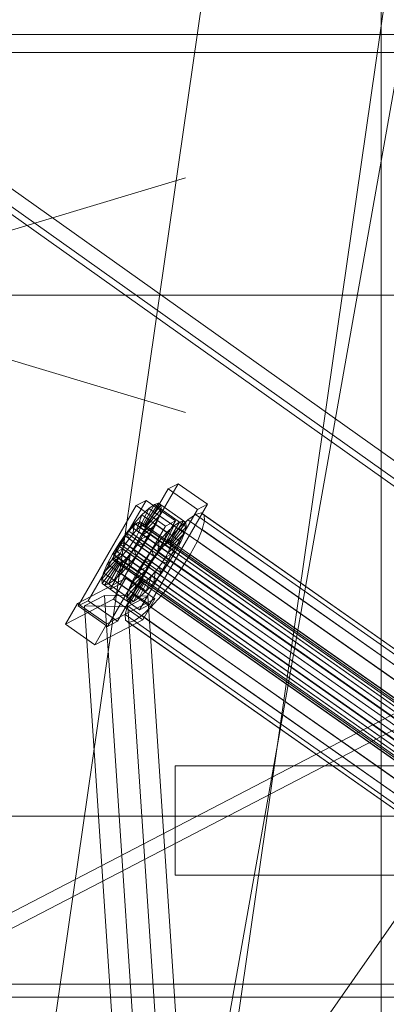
# Model space of a CAD drawing. Header units: millimetres. Extents: x -4738 to 65662, y -68080 to 6847.
# Tile 161 of 256: x -1639 to -1498, y -33972 to -33594. Entities that reach past the tile are written whole.
import ezdxf

# ---------------------------------------------------------------- set-up
doc = ezdxf.new("R2010")
doc.units = ezdxf.units.MM
for name, color, linetype, lineweight in [('COTAS_O', 1, 'Continuous', 0), ('frontal_C03', 7, 'Continuous', 0), ('frontal_C10', 7, 'Continuous', 0), ('frontal_dosificador', 7, 'Continuous', 0), ('frontal_tolva', 7, 'Continuous', 0)]:
    doc.layers.add(name, color=color, linetype=linetype, lineweight=lineweight)
doc.dimstyles.new('R19_100', dxfattribs={"dimtxt": 250, "dimasz": 150, "dimexe": 150, "dimexo": 80, "dimgap": 100, "dimtad": 1, "dimtih": 1, "dimtoh": 1, "dimdsep": 46, "dimcen": 0.09, "dimadec": 0, "dimazin": 0, "dimtfac": 1, "dimtdec": 4, "dimtofl": 0, "dimtmove": 0, "dimatfit": 3, "dimfxl": 1, "dimtolj": 1, "dimtzin": 0, "dimarcsym": 0})

# ---------------------------------------------------------------- blocks, each defined once
blk = doc.blocks.new('DIM_R31_47')
at = {"layer": 'COTAS_O'}
for p, q in [((-1725, -31700), (-1025, -31700)), ((-1025, -31700), (-1070, -31850)), ((-1025, -34400), (-1025, -31700)), ((-1025, -31700), (-980, -31850)), ((-1025, -34400), (-1070, -34250)), ((-1025, -34400), (-980, -34250)), ((-1725, -34400), (-1025, -34400))]:
    blk.add_line(p, q, dxfattribs=at)
blk.add_text('2700 O', height=250, rotation=90, dxfattribs=at).set_placement((-1125, -33050))
blk = doc.blocks.new('DIM_R31_48')
at = {"layer": 'COTAS_O'}
for p, q in [((-1725, -33700), (-1575, -33655)), ((1725, -33700), (1575, -33655)), ((-1725, -34400), (-1725, -33700)), ((-1725, -33700), (1725, -33700)), ((-1725, -33700), (-1575, -33745)), ((1725, -33700), (1575, -33745)), ((1725, -34400), (1725, -33700))]:
    blk.add_line(p, q, dxfattribs=at)
blk.add_text('3450 O', height=250, dxfattribs=at).set_placement((0, -33600))

msp = doc.modelspace()

# ---------------------------------------------------------------- linework, layer by layer
at = {"layer": 'frontal_C03'}
for p, q in [((-1500, -34954.179), (-1500, -32259.264)), ((-1500, -32263.162), (-1500, -34958.077)), ((-1500, -35437.51), (-1500, -32742.595)), ((-1500, -32746.492), (-1500, -35441.408)), ((-1915, -35988), (-1485, -33007.45)), ((-1845, -35988), (-1415, -33007.45)), ((-1915, -35988), (-1485, -33563.95)), ((-1579, -33880.615), (1579, -33880.615)), ((-1579, -33922.615), (-1579, -33880.615)), ((-1579, -33922.615), (1579, -33922.615))]:
    msp.add_line(p, q, dxfattribs=at)
at = {"layer": 'frontal_C10'}
for p, q in [((-1577.773, -33772.351), (-1600.024, -33810.867)), ((-1577.773, -33772.351), (-1581.611, -33774.356)), ((-1566.592, -33780.221), (-1577.773, -33772.351)), ((-1603.862, -33812.871), (-1581.611, -33774.356)), ((-1581.611, -33774.356), (-1570.431, -33782.226)), ((-1590.055, -33778.767), (-1612.306, -33817.282)), ((-1590.055, -33778.767), (-1593.893, -33780.771)), ((-1586.889, -33780.333), (-1591.525, -33788.357)), ((-1585.302, -33779.867), (-1590.773, -33788.136)), ((-1584.423, -33780.471), (-1590.356, -33788.422)), ((-1578.874, -33786.636), (-1590.055, -33778.767)), ((-1586.889, -33780.333), (-1589.076, -33781.838)), ((-1588.844, -33818.736), (-1566.592, -33780.221)), ((-1585.302, -33779.867), (-1586.889, -33780.333)), ((-1577.305, -33787.078), (-1586.889, -33780.333)), ((-1584.423, -33780.471), (-1585.302, -33779.867)), ((-1575.718, -33786.612), (-1585.302, -33779.867)), ((-1584.312, -33782.105), (-1584.423, -33780.471)), ((-1574.839, -33787.216), (-1584.423, -33780.471)), ((-1570.431, -33782.226), (-1566.592, -33780.221)), ((-1616.144, -33819.287), (-1593.893, -33780.771)), ((-1591.715, -33784.28), (-1594.625, -33787.492)), ((-1593.893, -33780.771), (-1582.713, -33788.641)), ((-1591.715, -33784.28), (-1593.811, -33790.227)), ((-1570.431, -33782.226), (-1592.682, -33820.741)), ((-1589.076, -33781.838), (-1592.561, -33789.07)), ((-1589.076, -33781.838), (-1591.715, -33784.28)), ((-1582.132, -33791.026), (-1591.715, -33784.28)), ((-1584.312, -33782.105), (-1590.304, -33789.196)), ((-1579.493, -33788.584), (-1589.076, -33781.838)), ((-1584.977, -33784.657), (-1584.312, -33782.105)), ((-1574.729, -33788.85), (-1584.312, -33782.105)), ((-1571.144, -33784.192), (-1574.068, -33786.204)), ((-1569.022, -33783.568), (-1571.144, -33784.192)), ((-1391.455, -33910.666), (-1571.144, -33784.192)), ((-1567.847, -33784.376), (-1569.022, -33783.568)), ((-1389.333, -33910.043), (-1569.022, -33783.568)), ((-1567.699, -33786.56), (-1567.847, -33784.376)), ((-1388.158, -33910.851), (-1567.847, -33784.376)), ((-1601.126, -33825.151), (-1578.874, -33786.636)), ((-1594.625, -33787.492), (-1597.608, -33791.255)), ((-1594.158, -33787.946), (-1595.408, -33789.103)), ((-1594.625, -33787.492), (-1595.189, -33791.748)), ((-1585.042, -33794.237), (-1594.625, -33787.492)), ((-1593.122, -33787.233), (-1594.158, -33787.946)), ((-1385.718, -33934.656), (-1594.158, -33787.946)), ((-1592.37, -33787.012), (-1593.122, -33787.233)), ((-1384.682, -33933.943), (-1593.122, -33787.233)), ((-1591.954, -33787.298), (-1592.37, -33787.012)), ((-1383.93, -33933.722), (-1592.37, -33787.012)), ((-1592.216, -33789.281), (-1591.901, -33788.072)), ((-1591.901, -33788.072), (-1591.954, -33787.298)), ((-1383.514, -33934.009), (-1591.954, -33787.298)), ((-1383.461, -33934.783), (-1591.901, -33788.072)), ((-1591.525, -33788.357), (-1590.773, -33788.136)), ((-1586.373, -33787.954), (-1591.28, -33791.967)), ((-1590.773, -33788.136), (-1590.356, -33788.422)), ((-1590.773, -33788.136), (-1581.189, -33794.882)), ((-1584.977, -33784.657), (-1590.619, -33790.405)), ((-1588.404, -33791.77), (-1586.373, -33787.954)), ((-1586.373, -33787.954), (-1584.977, -33784.657)), ((-1576.79, -33794.699), (-1586.373, -33787.954)), ((-1575.394, -33791.402), (-1584.977, -33784.657)), ((-1582.713, -33788.641), (-1578.874, -33786.636)), ((-1581.941, -33795.102), (-1577.305, -33787.078)), ((-1581.189, -33794.882), (-1575.718, -33786.612)), ((-1580.773, -33795.168), (-1574.839, -33787.216)), ((-1579.493, -33788.584), (-1577.305, -33787.078)), ((-1574.068, -33786.204), (-1577.596, -33789.468)), ((-1577.305, -33787.078), (-1575.718, -33786.612)), ((-1575.718, -33786.612), (-1574.839, -33787.216)), ((-1574.839, -33787.216), (-1574.729, -33788.85)), ((-1394.379, -33912.678), (-1574.068, -33786.204)), ((-1568.589, -33789.972), (-1567.699, -33786.56)), ((-1388.01, -33913.035), (-1567.699, -33786.56)), ((-1582.713, -33788.641), (-1604.964, -33827.156)), ((-1597.608, -33791.255), (-1600.461, -33795.312)), ((-1596.786, -33790.624), (-1598.199, -33792.406)), ((-1597.608, -33791.255), (-1596.602, -33793.53)), ((-1588.025, -33798), (-1597.608, -33791.255)), ((-1595.408, -33789.103), (-1596.786, -33790.624)), ((-1388.347, -33937.334), (-1596.786, -33790.624)), ((-1596.602, -33793.53), (-1595.189, -33791.748)), ((-1386.968, -33935.813), (-1595.408, -33789.103)), ((-1595.189, -33791.748), (-1593.811, -33790.227)), ((-1595.189, -33791.748), (-1585.606, -33798.493)), ((-1593.84, -33792.65), (-1592.877, -33790.843)), ((-1593.811, -33790.227), (-1592.561, -33789.07)), ((-1593.811, -33790.227), (-1584.227, -33796.972)), ((-1592.877, -33790.843), (-1592.216, -33789.281)), ((-1384.438, -33937.553), (-1592.877, -33790.843)), ((-1592.561, -33789.07), (-1591.525, -33788.357)), ((-1592.561, -33789.07), (-1582.977, -33795.815)), ((-1592.242, -33793.774), (-1588.404, -33791.77)), ((-1383.777, -33935.992), (-1592.216, -33789.281)), ((-1591.525, -33788.357), (-1581.941, -33795.102)), ((-1590.619, -33790.405), (-1591.28, -33791.967)), ((-1590.932, -33795.845), (-1588.404, -33791.77)), ((-1590.304, -33789.196), (-1590.619, -33790.405)), ((-1590.619, -33790.405), (-1581.036, -33797.151)), ((-1590.356, -33788.422), (-1590.304, -33789.196)), ((-1590.356, -33788.422), (-1580.773, -33795.168)), ((-1590.304, -33789.196), (-1580.72, -33795.942)), ((-1588.404, -33791.77), (-1578.821, -33798.515)), ((-1585.042, -33794.237), (-1582.132, -33791.026)), ((-1584.227, -33796.972), (-1582.132, -33791.026)), ((-1582.977, -33795.815), (-1579.493, -33788.584)), ((-1582.132, -33791.026), (-1579.493, -33788.584)), ((-1577.596, -33789.468), (-1581.486, -33793.762)), ((-1581.036, -33797.151), (-1575.394, -33791.402)), ((-1580.72, -33795.942), (-1574.729, -33788.85)), ((-1397.907, -33915.943), (-1577.596, -33789.468)), ((-1575.394, -33791.402), (-1576.79, -33794.699)), ((-1574.729, -33788.85), (-1575.394, -33791.402)), ((-1570.455, -33794.379), (-1568.589, -33789.972)), ((-1388.899, -33916.447), (-1568.589, -33789.972)), ((-1600.461, -33795.312), (-1602.989, -33799.388)), ((-1599.551, -33794.328), (-1600.748, -33796.259)), ((-1600.461, -33795.312), (-1597.953, -33795.452)), ((-1590.878, -33802.057), (-1600.461, -33795.312)), ((-1598.199, -33792.406), (-1599.551, -33794.328)), ((-1391.111, -33941.039), (-1599.551, -33794.328)), ((-1599.151, -33797.383), (-1597.953, -33795.452)), ((-1389.76, -33939.117), (-1598.199, -33792.406)), ((-1597.953, -33795.452), (-1596.602, -33793.53)), ((-1597.953, -33795.452), (-1588.37, -33802.198)), ((-1596.602, -33793.53), (-1587.019, -33800.276)), ((-1596.388, -33796.503), (-1595.037, -33794.581)), ((-1595.037, -33794.581), (-1593.84, -33792.65)), ((-1386.597, -33941.291), (-1595.037, -33794.581)), ((-1593.44, -33795.705), (-1594.791, -33797.627)), ((-1593.84, -33792.65), (-1385.4, -33939.361)), ((-1592.242, -33793.774), (-1593.44, -33795.705)), ((-1590.932, -33795.845), (-1593.44, -33795.705)), ((-1593.44, -33795.705), (-1583.856, -33802.45)), ((-1591.28, -33791.967), (-1592.242, -33793.774)), ((-1582.659, -33800.52), (-1592.242, -33793.774)), ((-1591.28, -33791.967), (-1581.697, -33798.712)), ((-1588.025, -33798), (-1585.042, -33794.237)), ((-1585.606, -33798.493), (-1585.042, -33794.237)), ((-1581.486, -33793.762), (-1585.474, -33798.792)), ((-1581.941, -33795.102), (-1582.977, -33795.815)), ((-1581.189, -33794.882), (-1581.941, -33795.102)), ((-1581.697, -33798.712), (-1576.79, -33794.699)), ((-1401.797, -33920.236), (-1581.486, -33793.762)), ((-1580.773, -33795.168), (-1581.189, -33794.882)), ((-1580.72, -33795.942), (-1580.773, -33795.168)), ((-1576.79, -33794.699), (-1578.821, -33798.515)), ((-1573.17, -33799.48), (-1570.455, -33794.379)), ((-1390.765, -33920.853), (-1570.455, -33794.379)), ((-1605.02, -33803.204), (-1600.113, -33799.191)), ((-1602.989, -33799.388), (-1605.02, -33803.204)), ((-1602.989, -33799.388), (-1599.151, -33797.383)), ((-1593.406, -33806.133), (-1602.989, -33799.388)), ((-1601.71, -33798.066), (-1602.371, -33799.628)), ((-1600.748, -33796.259), (-1601.71, -33798.066)), ((-1393.271, -33944.777), (-1601.71, -33798.066)), ((-1600.774, -33800.752), (-1600.113, -33799.191)), ((-1392.308, -33942.969), (-1600.748, -33796.259)), ((-1600.113, -33799.191), (-1599.151, -33797.383)), ((-1600.113, -33799.191), (-1590.53, -33805.936)), ((-1599.18, -33799.806), (-1597.801, -33798.285)), ((-1599.151, -33797.383), (-1589.567, -33804.128)), ((-1597.801, -33798.285), (-1596.388, -33796.503)), ((-1389.362, -33944.996), (-1597.801, -33798.285)), ((-1596.204, -33799.409), (-1597.583, -33800.931)), ((-1596.768, -33803.666), (-1596.204, -33799.409)), ((-1387.949, -33943.213), (-1596.388, -33796.503)), ((-1594.791, -33797.627), (-1596.204, -33799.409)), ((-1596.204, -33799.409), (-1586.621, -33806.155)), ((-1593.785, -33799.903), (-1594.791, -33797.627)), ((-1594.791, -33797.627), (-1585.208, -33804.372)), ((-1593.785, -33799.903), (-1590.932, -33795.845)), ((-1581.349, -33802.591), (-1590.932, -33795.845)), ((-1590.878, -33802.057), (-1588.025, -33798)), ((-1585.474, -33798.792), (-1589.288, -33804.216)), ((-1587.019, -33800.276), (-1588.025, -33798)), ((-1585.606, -33798.493), (-1587.019, -33800.276)), ((-1584.227, -33796.972), (-1585.606, -33798.493)), ((-1405.785, -33925.266), (-1585.474, -33798.792)), ((-1582.977, -33795.815), (-1584.227, -33796.972)), ((-1578.821, -33798.515), (-1582.659, -33800.52)), ((-1582.659, -33800.52), (-1581.697, -33798.712)), ((-1581.697, -33798.712), (-1581.036, -33797.151)), ((-1578.821, -33798.515), (-1581.349, -33802.591)), ((-1581.036, -33797.151), (-1580.72, -33795.942)), ((-1576.55, -33804.929), (-1573.17, -33799.48)), ((-1573.17, -33799.48), (-1393.48, -33925.955)), ((-1607.081, -33809.052), (-1601.089, -33801.961)), ((-1606.971, -33810.686), (-1601.037, -33802.735)), ((-1606.416, -33806.5), (-1600.774, -33800.752)), ((-1605.02, -33803.204), (-1606.416, -33806.5)), ((-1606.092, -33811.291), (-1600.621, -33803.021)), ((-1595.437, -33809.949), (-1605.02, -33803.204)), ((-1604.504, -33810.824), (-1599.869, -33802.8)), ((-1602.371, -33799.628), (-1602.687, -33800.837)), ((-1602.687, -33800.837), (-1602.634, -33801.611)), ((-1394.247, -33947.547), (-1602.687, -33800.837)), ((-1602.634, -33801.611), (-1602.218, -33801.897)), ((-1394.194, -33948.321), (-1602.634, -33801.611)), ((-1393.932, -33946.338), (-1602.371, -33799.628)), ((-1602.317, -33809.319), (-1598.833, -33802.087)), ((-1602.218, -33801.897), (-1601.466, -33801.676)), ((-1393.778, -33948.607), (-1602.218, -33801.897)), ((-1601.466, -33801.676), (-1600.43, -33800.963)), ((-1393.026, -33948.387), (-1601.466, -33801.676)), ((-1601.089, -33801.961), (-1600.774, -33800.752)), ((-1601.089, -33801.961), (-1591.506, -33808.706)), ((-1601.037, -33802.735), (-1601.089, -33801.961)), ((-1601.037, -33802.735), (-1591.453, -33809.48)), ((-1600.621, -33803.021), (-1601.037, -33802.735)), ((-1600.774, -33800.752), (-1591.191, -33807.497)), ((-1599.869, -33802.8), (-1600.621, -33803.021)), ((-1600.621, -33803.021), (-1591.037, -33809.767)), ((-1600.43, -33800.963), (-1599.18, -33799.806)), ((-1391.99, -33947.673), (-1600.43, -33800.963)), ((-1598.833, -33802.087), (-1599.869, -33802.8)), ((-1599.869, -33802.8), (-1590.285, -33809.546)), ((-1599.678, -33806.877), (-1597.583, -33800.931)), ((-1390.74, -33946.517), (-1599.18, -33799.806)), ((-1597.583, -33800.931), (-1598.833, -33802.087)), ((-1598.833, -33802.087), (-1589.249, -33808.833)), ((-1597.583, -33800.931), (-1587.999, -33807.676)), ((-1596.768, -33803.666), (-1593.785, -33799.903)), ((-1584.202, -33806.648), (-1593.785, -33799.903)), ((-1593.406, -33806.133), (-1590.878, -33802.057)), ((-1588.37, -33802.198), (-1590.878, -33802.057)), ((-1588.37, -33802.198), (-1589.567, -33804.128)), ((-1587.019, -33800.276), (-1588.37, -33802.198)), ((-1585.208, -33804.372), (-1583.856, -33802.45)), ((-1581.349, -33802.591), (-1584.202, -33806.648)), ((-1583.856, -33802.45), (-1582.659, -33800.52)), ((-1583.856, -33802.45), (-1581.349, -33802.591)), ((-1606.416, -33806.5), (-1607.081, -33809.052)), ((-1596.833, -33813.246), (-1606.416, -33806.5)), ((-1602.317, -33809.319), (-1599.678, -33806.877)), ((-1599.678, -33806.877), (-1596.768, -33803.666)), ((-1590.095, -33813.623), (-1599.678, -33806.877)), ((-1587.185, -33810.411), (-1596.768, -33803.666)), ((-1590.53, -33805.936), (-1595.437, -33809.949)), ((-1595.437, -33809.949), (-1593.406, -33806.133)), ((-1589.567, -33804.128), (-1593.406, -33806.133)), ((-1589.288, -33804.216), (-1592.668, -33809.665)), ((-1590.53, -33805.936), (-1591.191, -33807.497)), ((-1589.567, -33804.128), (-1590.53, -33805.936)), ((-1409.598, -33930.691), (-1589.288, -33804.216)), ((-1587.999, -33807.676), (-1586.621, -33806.155)), ((-1586.621, -33806.155), (-1587.185, -33810.411)), ((-1584.202, -33806.648), (-1587.185, -33810.411)), ((-1586.621, -33806.155), (-1585.208, -33804.372)), ((-1585.208, -33804.372), (-1584.202, -33806.648)), ((-1580.363, -33810.353), (-1576.55, -33804.929)), ((-1396.86, -33931.403), (-1576.55, -33804.929)), ((-1597.946, -33808.66), (-1616.369, -33818.283)), ((-1597.498, -33815.798), (-1607.081, -33809.052)), ((-1607.081, -33809.052), (-1606.971, -33810.686)), ((-1597.387, -33817.432), (-1606.971, -33810.686)), ((-1606.971, -33810.686), (-1606.092, -33811.291)), ((-1606.092, -33811.291), (-1604.504, -33810.824)), ((-1604.504, -33810.824), (-1602.317, -33809.319)), ((-1594.921, -33817.57), (-1604.504, -33810.824)), ((-1597.946, -33808.66), (-1602.581, -33816.684)), ((-1592.733, -33816.064), (-1602.317, -33809.319)), ((-1586.765, -33816.53), (-1597.946, -33808.66)), ((-1591.506, -33808.706), (-1597.498, -33815.798)), ((-1591.453, -33809.48), (-1597.387, -33817.432)), ((-1591.191, -33807.497), (-1596.833, -33813.246)), ((-1596.833, -33813.246), (-1595.437, -33809.949)), ((-1591.037, -33809.767), (-1596.508, -33818.036)), ((-1592.668, -33809.665), (-1595.383, -33814.766)), ((-1590.285, -33809.546), (-1594.921, -33817.57)), ((-1589.249, -33808.833), (-1592.733, -33816.064)), ((-1412.978, -33936.139), (-1592.668, -33809.665)), ((-1591.191, -33807.497), (-1591.506, -33808.706)), ((-1591.506, -33808.706), (-1591.453, -33809.48)), ((-1591.453, -33809.48), (-1591.037, -33809.767)), ((-1591.037, -33809.767), (-1590.285, -33809.546)), ((-1590.285, -33809.546), (-1589.249, -33808.833)), ((-1587.999, -33807.676), (-1590.095, -33813.623)), ((-1587.185, -33810.411), (-1590.095, -33813.623)), ((-1589.249, -33808.833), (-1587.999, -33807.676)), ((-1584.351, -33815.383), (-1580.363, -33810.353)), ((-1400.674, -33936.828), (-1580.363, -33810.353)), ((-1596.508, -33818.036), (-1606.092, -33811.291)), ((-1603.862, -33812.871), (-1600.024, -33810.867)), ((-1592.682, -33820.741), (-1603.862, -33812.871)), ((-1600.024, -33810.867), (-1588.844, -33818.736)), ((-1597.498, -33815.798), (-1596.833, -33813.246)), ((-1590.095, -33813.623), (-1592.733, -33816.064)), ((-1621.004, -33826.307), (-1602.581, -33816.684)), ((-1621.004, -33826.307), (-1616.369, -33818.283)), ((-1616.369, -33818.283), (-1605.188, -33826.153)), ((-1616.144, -33819.287), (-1612.306, -33817.282)), ((-1606.032, -33815.277), (-1613.689, -33819.287)), ((-1612.306, -33817.282), (-1601.126, -33825.151)), ((-1589.445, -33815.526), (-1606.032, -33815.277)), ((-1606.032, -33815.277), (-1592.799, -34013.778)), ((-1605.188, -33826.153), (-1586.765, -33816.53)), ((-1602.581, -33816.684), (-1591.401, -33824.554)), ((-1597.387, -33817.432), (-1597.498, -33815.798)), ((-1596.508, -33818.036), (-1597.387, -33817.432)), ((-1595.383, -33814.766), (-1597.249, -33819.173)), ((-1597.101, -33819.536), (-1589.445, -33815.526)), ((-1594.921, -33817.57), (-1596.508, -33818.036)), ((-1415.693, -33941.241), (-1595.383, -33814.766)), ((-1592.733, -33816.064), (-1594.921, -33817.57)), ((-1591.401, -33824.554), (-1586.765, -33816.53)), ((-1576.212, -34014.027), (-1589.445, -33815.526)), ((-1588.241, -33819.677), (-1584.351, -33815.383)), ((-1404.662, -33941.858), (-1584.351, -33815.383)), ((-1604.964, -33827.156), (-1616.144, -33819.287)), ((-1613.689, -33819.287), (-1597.101, -33819.536)), ((-1600.455, -34017.787), (-1613.689, -33819.287)), ((-1597.249, -33819.173), (-1598.138, -33822.585)), ((-1417.559, -33945.647), (-1597.249, -33819.173)), ((-1583.868, -34018.037), (-1597.101, -33819.536)), ((-1588.844, -33818.736), (-1592.682, -33820.741)), ((-1591.769, -33822.941), (-1588.241, -33819.677)), ((-1408.552, -33946.151), (-1588.241, -33819.677)), ((-1591.401, -33824.554), (-1609.824, -33834.177)), ((-1601.126, -33825.151), (-1604.964, -33827.156)), ((-1598.138, -33822.585), (-1597.99, -33824.769)), ((-1418.449, -33949.059), (-1598.138, -33822.585)), ((-1597.99, -33824.769), (-1596.815, -33825.577)), ((-1418.301, -33951.243), (-1597.99, -33824.769)), ((-1596.815, -33825.577), (-1594.693, -33824.953)), ((-1417.126, -33952.051), (-1596.815, -33825.577)), ((-1594.693, -33824.953), (-1591.769, -33822.941)), ((-1415.004, -33951.428), (-1594.693, -33824.953)), ((-1412.08, -33949.415), (-1591.769, -33822.941)), ((-1609.824, -33834.177), (-1621.004, -33826.307)), ((-1605.188, -33826.153), (-1609.824, -33834.177)), ((-1847.043, -34043.548), (-1471.765, -33848.566)), ((-1471.298, -33854.446), (-1846.577, -34049.429)), ((-1690.23, -33964.44), (758.292, -33964.44)), ((781.737, -33964.44), (-1666.785, -33964.44)), ((-1690.23, -33969.44), (758.292, -33969.44)), ((-1679.485, -33969.44), (769.038, -33969.44)), ((770.992, -33969.44), (-1677.531, -33969.44)), ((-1666.785, -33969.44), (781.737, -33969.44))]:
    msp.add_line(p, q, dxfattribs=at)
at = {"layer": 'frontal_dosificador'}
msp.add_line((-150, -33900), (-1850, -33900), dxfattribs=at)
at = {"layer": 'frontal_tolva'}
for p, q in [((-1769.584, -34332.806), (-722.584, -32835.806)), ((1725, -33600), (-1725, -33600)), ((-600, -34400), (-1725, -33600)), ((-604.636, -34406.52), (-1729.636, -33606.52)), ((1725, -33606.849), (-1725, -33606.849)), ((-1725, -33606.849), (-600, -34406.849))]:
    msp.add_line(p, q, dxfattribs=at)

# ---------------------------------------------------------------- dimensions: what is measured, and where the dimension line sits
at = {"layer": 'COTAS_O'}
for p2, distance, picture, middle in [((-1725, -31700), -700, 'DIM_R31_47', (-1025, -33050)), ((1725, -34400), 700, 'DIM_R31_48', (0, -33700))]:
    dim = msp.add_aligned_dim(p1=(-1725, -34400), p2=p2, distance=distance, text='<> O', dimstyle='R19_100', dxfattribs=at)
    dim.commit()
    dim.dimension.update_dxf_attribs({"geometry": picture, "text_midpoint": middle})

doc.saveas('drawing.dxf')
